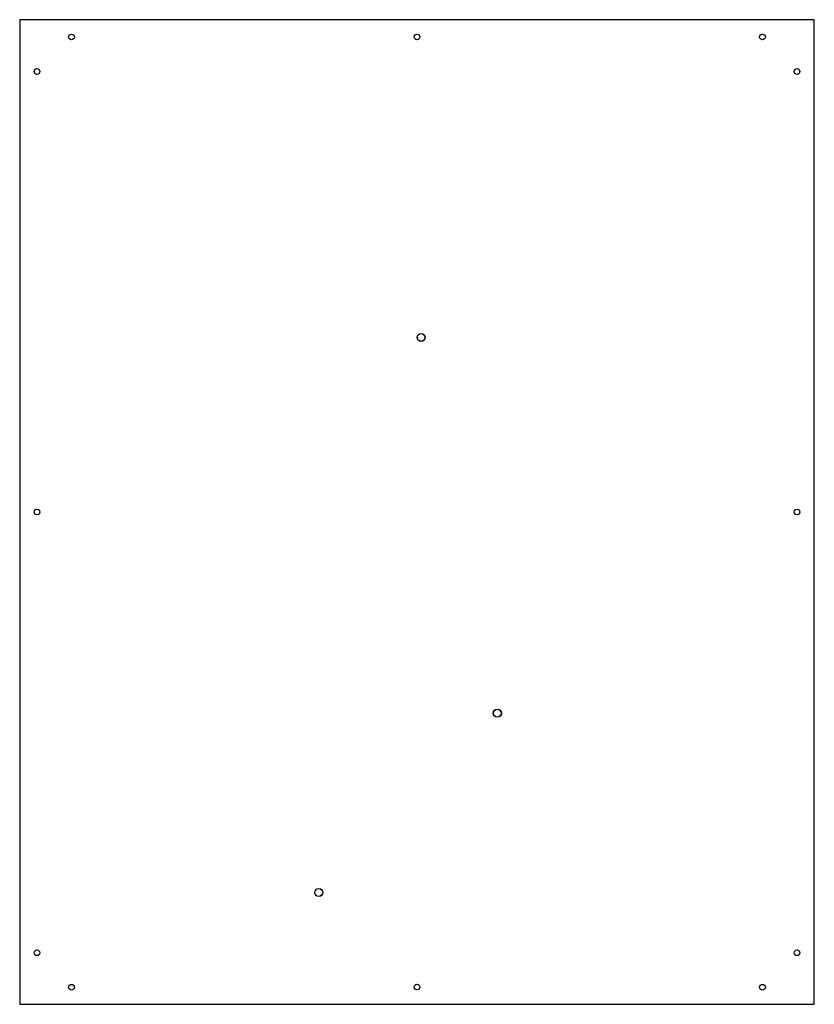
# Model space of a CAD drawing. Header units: millimetres. Extents: x -175 to 285, y -515 to 55.
import ezdxf

# ---------------------------------------------------------------- set-up
doc = ezdxf.new("R2010")
doc.units = ezdxf.units.MM
doc.layers.get('0').update_dxf_attribs({"linetype": 'CONTINUOUS'})

msp = doc.modelspace()

# ---------------------------------------------------------------- linework, layer by layer
msp.add_lwpolyline([(285, -515), (285, 55), (-175, 55), (-175, -515)], close=True)
for centre, radius in [((-145, 45), 1.65), ((55, 45), 1.65), ((255, 45), 1.65), ((-165, 25), 1.65), ((275, 25), 1.65), ((57.41, -128.95), 2.25), ((57.41, -128.95), 2.2), ((-165, -230), 1.65), ((275, -230), 1.65), ((101.46, -346.45), 2.38), ((101.46, -346.45), 2.25), ((-1.84, -450.25), 2.38), ((-1.84, -450.25), 2.25), ((-165, -485.13), 1.65), ((275, -485.13), 1.65), ((-145, -505.13), 1.65), ((55, -505), 1.65), ((255, -505.13), 1.65)]:
    msp.add_circle(centre, radius)

doc.saveas('drawing.dxf')
